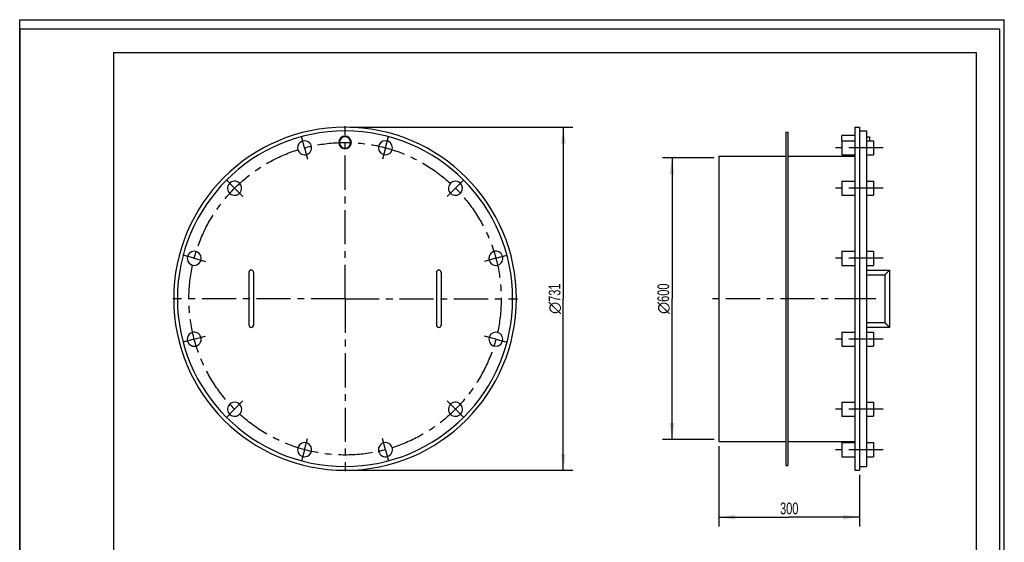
# Model space of a CAD drawing. Header units: millimetres. Extents: x 0 to 2100, y 0 to 2970.
# Tile 3 of 3: x 0 to 2100, y 1856 to 2970. Entities that reach past the tile are written whole.
import ezdxf

# ---------------------------------------------------------------- set-up
doc = ezdxf.new("R2010")
doc.units = ezdxf.units.MM
doc.header["$LTSCALE"] = 193.6
doc.linetypes.add('CENTER', pattern=[0.6, 0.375, -0.075, 0.075, -0.075])
doc.layers.get('0').update_dxf_attribs({"linetype": 'CONTINUOUS'})
doc.layers.add('005_AXIS', color=7, linetype='CONTINUOUS')
doc.layers.add('_2D-BEM', color=7, linetype='CONTINUOUS')
doc.styles.get("Standard").update_dxf_attribs({"font": 'txt', "width": 0.7})
doc.styles.add('TEXTSTYLE_4', font='gdt')
doc.dimstyles.new('DIMSTYLE_1', dxfattribs={"dimtxt": 25, "dimasz": 35, "dimexe": 2, "dimexo": 1, "dimtad": 1, "dimdec": 1, "dimtxsty": 'STANDARD', "dimblk": '_FILLED', "dimblk1": '_FILLED', "dimblk2": '_FILLED', "dimcen": 0.09, "dimadec": 1, "dimazin": 2, "dimtp": 0.8, "dimtm": 0.8, "dimtfac": 1, "dimtdec": 1, "dimtofl": 0, "dimtmove": 0, "dimatfit": 3, "dimldrblk": '_FILLED', "dimfxl": 1, "dimtolj": 1, "dimarcsym": 0})
doc.dimstyles.new('DIMSTYLE_2', dxfattribs={"dimtxt": 25, "dimasz": 35, "dimexe": 2, "dimexo": 1, "dimtad": 1, "dimdec": 1, "dimtxsty": 'STANDARD', "dimblk": '_FILLED', "dimblk1": '_FILLED', "dimblk2": '_FILLED', "dimcen": 0.09, "dimadec": 1, "dimazin": 2, "dimtp": 0.5, "dimtm": 0.5, "dimtfac": 1, "dimtdec": 1, "dimtofl": 0, "dimtmove": 0, "dimatfit": 3, "dimldrblk": '_FILLED', "dimfxl": 1, "dimtolj": 1, "dimarcsym": 0})

# ---------------------------------------------------------------- blocks, each defined once
blk = doc.blocks.new('_FILLED')
at = {"color": 0, "linetype": 'BYBLOCK'}
blk.add_solid([(0, 0), (-1, 0.143), (-1, -0.143)], dxfattribs=at)
blk = doc.blocks.new('*D2')
at = {"layer": '_2D-BEM', "color": 2, "linetype": 'CONTINUOUS'}
for p, q in [((1491.3, 2061.4), (1491.3, 1889.9)), ((1791.3, 1999.9), (1791.3, 1889.9)), ((1491.3, 1909.9), (1641.3, 1909.9)), ((1791.3, 1909.9), (1641.3, 1909.9))]:
    blk.add_line(p, q, dxfattribs=at)
at = {"layer": '_2D-BEM', "color": 2, "linetype": 'CONTINUOUS', "xscale": 35, "yscale": 35, "zscale": 35, "rotation": 180}
blk.add_blockref('_FILLED', (1491.3, 1909.9), dxfattribs=at)
at = {"layer": '_2D-BEM', "color": 2, "linetype": 'CONTINUOUS', "xscale": 35, "yscale": 35, "zscale": 35}
blk.add_blockref('_FILLED', (1791.3, 1909.9), dxfattribs=at)
at = {"layer": '_2D-BEM', "color": 2, "linetype": 'CONTINUOUS', "insert": (1641.3, 1941.1), "char_height": 25, "width": 85.714, "attachment_point": 2, "line_spacing_factor": 0.9}
blk.add_mtext('300', dxfattribs=at)
blk = doc.blocks.new('*D3')
at = {"layer": '_2D-BEM', "color": 2, "linetype": 'CONTINUOUS'}
for p, q in [((1481.3, 2675.4), (1371.3, 2675.4)), ((1391.3, 2675.4), (1391.3, 2375.4)), ((1391.3, 2075.4), (1391.3, 2375.4)), ((1481.3, 2075.4), (1371.3, 2075.4))]:
    blk.add_line(p, q, dxfattribs=at)
at = {"layer": '_2D-BEM', "color": 2, "linetype": 'CONTINUOUS', "xscale": 35, "yscale": 35, "zscale": 35}
for p, rotation in [((1391.3, 2675.4), 90), ((1391.3, 2075.4), 270)]:
    blk.add_blockref('_FILLED', p, dxfattribs=dict(at, rotation=rotation))
at = {"layer": '_2D-BEM', "color": 2, "linetype": 'CONTINUOUS', "insert": (1360.1, 2375.4), "char_height": 25, "width": 138.393, "attachment_point": 2, "rotation": 90, "line_spacing_factor": 0.9, "style": 'TEXTSTYLE_4'}
blk.add_mtext('{\\fgdt;n}\\ftxt;{\\W0.7;600}', dxfattribs=at)
blk = doc.blocks.new('*D4')
at = {"layer": '_2D-BEM', "color": 2, "linetype": 'CONTINUOUS'}
for p, q in [((703.9, 2740.9), (1179.4, 2740.9)), ((1159.4, 2740.9), (1159.4, 2375.4)), ((1159.4, 2009.9), (1159.4, 2375.4)), ((703.9, 2009.9), (1179.4, 2009.9))]:
    blk.add_line(p, q, dxfattribs=at)
at = {"layer": '_2D-BEM', "color": 2, "linetype": 'CONTINUOUS', "xscale": 35, "yscale": 35, "zscale": 35}
for p, rotation in [((1159.4, 2740.9), 90), ((1159.4, 2009.9), 270)]:
    blk.add_blockref('_FILLED', p, dxfattribs=dict(at, rotation=rotation))
at = {"layer": '_2D-BEM', "color": 2, "linetype": 'CONTINUOUS', "insert": (1128.2, 2375.4), "char_height": 25, "width": 127.679, "attachment_point": 2, "rotation": 90, "line_spacing_factor": 0.9, "style": 'TEXTSTYLE_4'}
blk.add_mtext('{\\fgdt;n}\\ftxt;{\\W0.7;731}', dxfattribs=at)

msp = doc.modelspace()

# ---------------------------------------------------------------- linework, layer by layer
at = {"color": 7, "linetype": 'CONTINUOUS'}
for p, q in [((0, 2970), (2100, 2970)), ((0, 0), (0, 2970)), ((0, 2970), (2100, 2970)), ((0, 0), (0, 2970)), ((2100, 0), (2100, 2970)), ((2100, 0), (2100, 2970)), ((1634.31, 2730.37), (1638.31, 2730.37)), ((1634.31, 2730.37), (1634.31, 2679.37)), ((1638.31, 2730.37), (1638.31, 2679.37)), ((1781.31, 2740.87), (1781.31, 2723.37)), ((1781.31, 2740.87), (1791.31, 2740.87)), ((1791.31, 2740.87), (1791.31, 2732.87)), ((1791.31, 2732.87), (1791.31, 2720.37)), ((1781.31, 2723.37), (1781.31, 2712.03)), ((1781.31, 2712.03), (1781.31, 2693.37)), ((1791.31, 2720.37), (1791.31, 2696.37)), ((1806.31, 2720.37), (1812.31, 2720.37)), ((1812.31, 2720.37), (1812.31, 2712.03)), ((1781.31, 2693.37), (1781.31, 2682.03)), ((1791.31, 2696.37), (1791.31, 2375.37)), ((1634.31, 2679.37), (1634.31, 2071.37)), ((1638.31, 2679.37), (1638.31, 2071.37)), ((1781.31, 2682.03), (1781.31, 2679.37)), ((1781.31, 2679.37), (1781.31, 2625.84)), ((1781.31, 2625.84), (1781.31, 2595.84)), ((1781.31, 2595.84), (1781.31, 2476.56)), ((1781.31, 2476.56), (1781.31, 2446.56)), ((1781.31, 2446.56), (1781.31, 2375.37)), ((1806.31, 2436.37), (1855.31, 2436.37)), ((1855.31, 2436.37), (1855.31, 2314.37)), ((488.91, 2431.37), (488.91, 2319.37)), ((498.91, 2431.37), (498.91, 2319.37)), ((888.91, 2431.37), (888.91, 2319.37)), ((898.91, 2431.37), (898.91, 2319.37)), ((1806.31, 2426.37), (1845.31, 2426.37)), ((1845.31, 2426.37), (1845.31, 2324.37)), ((1781.31, 2375.37), (1781.31, 2304.19)), ((1791.31, 2375.37), (1791.31, 2017.87)), ((1845.31, 2324.37), (1806.31, 2324.37)), ((1855.31, 2314.37), (1806.31, 2314.37)), ((1781.31, 2304.19), (1781.31, 2274.19)), ((1781.31, 2274.19), (1781.31, 2154.91)), ((1781.31, 2154.91), (1781.31, 2124.91)), ((1781.31, 2124.91), (1781.31, 2071.37)), ((1634.31, 2071.37), (1634.31, 2020.37)), ((1638.31, 2071.37), (1638.31, 2020.37)), ((1781.31, 2071.37), (1781.31, 2068.72)), ((1781.31, 2068.72), (1781.31, 2038.72)), ((1781.31, 2038.72), (1781.31, 2009.87)), ((1634.31, 2020.37), (1638.31, 2020.37)), ((1791.31, 2017.87), (1791.31, 2009.87)), ((1781.31, 2009.87), (1791.31, 2009.87))]:
    msp.add_line(p, q, dxfattribs=at)
at = {"color": 3, "linetype": 'CONTINUOUS'}
for p, q in [((0, 2950), (0, 1485)), ((2090, 2950), (0, 2950)), ((2090, 2950), (2090, 0))]:
    msp.add_line(p, q, dxfattribs=at)
at = {"color": 5, "linetype": 'CONTINUOUS'}
for p, q in [((200, 2900), (2040, 2900)), ((200, 2900), (200, 50)), ((2040, 2900), (2040, 50))]:
    msp.add_line(p, q, dxfattribs=at)
at = {"color": 7, "linetype": 'CONTINUOUS'}
for centre, radius, start, end in [((693.91, 2375.37), 365.5, 0, 180), ((693.91, 2708.37), 12, 0, 180), ((693.91, 2708.37), 12, 180, 360), ((493.91, 2431.37), 5, 90, 180), ((493.91, 2431.37), 5, 0, 90), ((893.91, 2431.37), 5, 90, 180), ((893.91, 2431.37), 5, 0, 90), ((693.91, 2375.37), 365.5, 180, 360), ((493.91, 2319.37), 5, 180, 270), ((493.91, 2319.37), 5, 270, 360), ((893.91, 2319.37), 5, 180, 270), ((893.91, 2319.37), 5, 270, 360)]:
    msp.add_arc(centre, radius, start, end, dxfattribs=at)
for points, knots in [([(1855.31, 2436.37), (1855.31, 2436.38), (1855.29, 2436.35), (1855.27, 2436.34), (1855.23, 2436.29), (1855.17, 2436.23), (1855.09, 2436.15), (1854.96, 2436.03), (1854.77, 2435.83), (1854.51, 2435.57), (1854.21, 2435.28), (1853.89, 2434.95), (1853.41, 2434.47), (1852.77, 2433.83), (1851.98, 2433.04), (1851.15, 2432.21), (1850.59, 2431.66), (1850.31, 2431.37)], [0, 0, 0, 0, 0.0017789, 0.0070858, 0.015828, 0.0278639, 0.0430099, 0.061056, 0.1049421, 0.157717, 0.2177193, 0.283529, 0.3539765, 0.505174, 0.6656682, 0.8315824, 1, 1, 1, 1]), ([(1850.31, 2431.37), (1850.03, 2431.09), (1849.47, 2430.54), (1848.65, 2429.71), (1847.85, 2428.92), (1847.22, 2428.28), (1846.74, 2427.8), (1846.41, 2427.47), (1846.11, 2427.17), (1845.85, 2426.91), (1845.66, 2426.72), (1845.53, 2426.59), (1845.46, 2426.52), (1845.4, 2426.46), (1845.35, 2426.41), (1845.33, 2426.4), (1845.31, 2426.37), (1845.31, 2426.37)], [0, 0, 0, 0, 0.1684176, 0.3343318, 0.494826, 0.6460235, 0.716471, 0.7822807, 0.842283, 0.8950579, 0.938944, 0.9569901, 0.9721361, 0.984172, 0.9929142, 0.9982211, 1, 1, 1, 1]), ([(1850.31, 2319.37), (1850.03, 2319.65), (1849.47, 2320.21), (1848.65, 2321.04), (1847.85, 2321.83), (1847.22, 2322.47), (1846.74, 2322.95), (1846.41, 2323.28), (1846.11, 2323.57), (1845.85, 2323.83), (1845.66, 2324.03), (1845.53, 2324.15), (1845.46, 2324.23), (1845.4, 2324.29), (1845.35, 2324.34), (1845.34, 2324.36), (1845.31, 2324.37), (1845.31, 2324.37)], [0, 0, 0, 0, 0.1684176, 0.3343318, 0.494826, 0.6460235, 0.716471, 0.7822807, 0.842283, 0.8950579, 0.938944, 0.9569901, 0.9721361, 0.984172, 0.9929142, 0.9982211, 1, 1, 1, 1]), ([(1855.31, 2314.37), (1855.32, 2314.37), (1855.29, 2314.39), (1855.28, 2314.41), (1855.23, 2314.46), (1855.17, 2314.52), (1855.09, 2314.59), (1854.96, 2314.72), (1854.77, 2314.91), (1854.51, 2315.17), (1854.21, 2315.47), (1853.89, 2315.8), (1853.41, 2316.28), (1852.77, 2316.92), (1851.98, 2317.71), (1851.15, 2318.54), (1850.59, 2319.09), (1850.31, 2319.37)], [0, 0, 0, 0, 0.0017789, 0.0070858, 0.015828, 0.0278639, 0.0430099, 0.061056, 0.1049421, 0.157717, 0.2177193, 0.283529, 0.3539765, 0.505174, 0.6656682, 0.8315824, 1, 1, 1, 1])]:
    msp.add_open_spline(points, degree=3, knots=knots, dxfattribs=at)
at = {"layer": '005_AXIS', "color": 7, "linetype": 'CENTER'}
for p, q in [((693.91, 2375.37), (693.91, 2742.87)), ((607.72, 2697.03), (601.25, 2721.18)), ((780.09, 2697.03), (786.57, 2721.18)), ((607.72, 2697.03), (614.19, 2672.88)), ((780.09, 2697.03), (773.62, 2672.88)), ((1841.31, 2697.03), (1733.31, 2697.03)), ((1841.31, 2697.03), (1733.31, 2697.03)), ((693.91, 2375.37), (693.91, 2685.37)), ((458.44, 2610.84), (440.76, 2628.52)), ((929.37, 2610.84), (947.05, 2628.52)), ((458.44, 2610.84), (476.12, 2593.16)), ((929.37, 2610.84), (911.7, 2593.16)), ((1841.31, 2610.84), (1733.31, 2610.84)), ((1841.31, 2610.84), (1733.31, 2610.84)), ((372.25, 2461.56), (348.11, 2468.03)), ((372.25, 2461.56), (396.4, 2455.09)), ((1015.56, 2461.56), (991.41, 2455.09)), ((1015.56, 2461.56), (1039.71, 2468.03)), ((1841.31, 2461.56), (1733.31, 2461.56)), ((1841.31, 2461.56), (1733.31, 2461.56)), ((693.91, 2375.37), (326.41, 2375.37)), ((693.91, 2375.37), (383.91, 2375.37)), ((693.91, 2375.37), (1003.91, 2375.37)), ((693.91, 2375.37), (693.91, 2065.37)), ((693.91, 2375.37), (1061.41, 2375.37)), ((693.91, 2375.37), (693.91, 2007.87)), ((1811.31, 2375.37), (1471.31, 2375.37)), ((1826.31, 2375.37), (1771.31, 2375.37)), ((372.25, 2289.19), (348.11, 2282.72)), ((372.25, 2289.19), (396.4, 2295.66)), ((1015.56, 2289.19), (991.41, 2295.66)), ((1015.56, 2289.19), (1039.71, 2282.72)), ((1841.31, 2289.19), (1733.31, 2289.19)), ((1841.31, 2289.19), (1733.31, 2289.19)), ((458.44, 2139.91), (476.12, 2157.59)), ((929.37, 2139.91), (911.7, 2157.59)), ((458.44, 2139.91), (440.76, 2122.23)), ((929.37, 2139.91), (947.05, 2122.23)), ((1841.31, 2139.91), (1733.31, 2139.91)), ((1841.31, 2139.91), (1733.31, 2139.91)), ((607.72, 2053.72), (614.19, 2077.87)), ((780.09, 2053.72), (773.62, 2077.87)), ((607.72, 2053.72), (601.25, 2029.57)), ((780.09, 2053.72), (786.57, 2029.57)), ((1841.31, 2053.72), (1733.31, 2053.72)), ((1841.31, 2053.72), (1733.31, 2053.72))]:
    msp.add_line(p, q, dxfattribs=at)
at = {"layer": '005_AXIS', "color": 7, "linetype": 'CONTINUOUS'}
for p, q in [((1791.31, 2732.87), (1806.31, 2732.87)), ((1806.31, 2732.87), (1806.31, 2721.87)), ((1781.31, 2723.37), (1753.31, 2723.37)), ((1753.31, 2712.03), (1753.31, 2723.37)), ((1753.31, 2712.03), (1753.31, 2689.53)), ((1753.31, 2712.03), (1781.31, 2712.03)), ((1806.31, 2721.87), (1806.31, 2712.03)), ((1806.31, 2712.03), (1821.31, 2712.03)), ((1806.31, 2712.03), (1806.31, 2708.37)), ((1821.31, 2712.03), (1821.31, 2689.53)), ((1753.31, 2689.53), (1753.31, 2682.03)), ((1806.31, 2708.37), (1806.31, 2694.87)), ((1806.31, 2694.87), (1806.31, 2682.03)), ((1821.31, 2689.53), (1821.31, 2682.03)), ((1491.31, 2679.37), (1491.31, 2675.37)), ((1491.31, 2679.37), (1634.31, 2679.37)), ((1491.31, 2675.37), (1491.31, 2375.37)), ((1638.31, 2679.37), (1781.31, 2679.37)), ((1753.31, 2682.03), (1781.31, 2682.03)), ((1806.31, 2682.03), (1821.31, 2682.03)), ((1806.31, 2682.03), (1806.31, 2625.84)), ((1753.31, 2625.84), (1753.31, 2597.85)), ((1753.31, 2625.84), (1781.31, 2625.84)), ((1806.31, 2625.84), (1821.31, 2625.84)), ((1806.31, 2625.84), (1806.31, 2595.85)), ((1821.31, 2625.84), (1821.31, 2597.85)), ((1753.31, 2597.85), (1753.31, 2595.84)), ((1753.31, 2595.84), (1781.31, 2595.84)), ((1806.31, 2595.85), (1806.31, 2595.84)), ((1806.31, 2595.84), (1821.31, 2595.84)), ((1806.31, 2595.84), (1806.31, 2476.56)), ((1821.31, 2597.85), (1821.31, 2595.84)), ((1753.31, 2476.56), (1753.31, 2446.56)), ((1753.31, 2476.56), (1781.31, 2476.56)), ((1806.31, 2476.56), (1806.31, 2446.56)), ((1806.31, 2476.56), (1821.31, 2476.56)), ((1821.31, 2476.56), (1821.31, 2446.56)), ((1753.31, 2446.56), (1781.31, 2446.56)), ((1806.31, 2446.56), (1806.31, 2436.37)), ((1806.31, 2446.56), (1821.31, 2446.56)), ((1806.31, 2436.37), (1806.31, 2426.37)), ((1806.31, 2426.37), (1806.31, 2375.37)), ((1491.31, 2375.37), (1491.31, 2075.37)), ((1806.31, 2375.37), (1806.31, 2324.37)), ((1806.31, 2324.37), (1806.31, 2314.37)), ((1806.31, 2314.37), (1806.31, 2304.19)), ((1753.31, 2304.19), (1753.31, 2302.18)), ((1753.31, 2304.19), (1781.31, 2304.19)), ((1753.31, 2302.18), (1753.31, 2274.19)), ((1806.31, 2304.19), (1806.31, 2274.19)), ((1806.31, 2304.19), (1821.31, 2304.19)), ((1821.31, 2304.19), (1821.31, 2302.18)), ((1821.31, 2302.18), (1821.31, 2274.19)), ((1753.31, 2274.19), (1781.31, 2274.19)), ((1806.31, 2274.19), (1806.31, 2154.91)), ((1806.31, 2274.19), (1821.31, 2274.19)), ((1753.31, 2154.91), (1753.31, 2147.41)), ((1753.31, 2154.91), (1781.31, 2154.91)), ((1753.31, 2147.41), (1753.31, 2124.91)), ((1806.31, 2154.91), (1821.31, 2154.91)), ((1806.31, 2154.91), (1806.31, 2154.9)), ((1806.31, 2154.9), (1806.31, 2124.91)), ((1821.31, 2154.91), (1821.31, 2147.41)), ((1821.31, 2147.41), (1821.31, 2124.91)), ((1753.31, 2124.91), (1781.31, 2124.91)), ((1806.31, 2124.91), (1806.31, 2068.72)), ((1806.31, 2124.91), (1821.31, 2124.91)), ((1491.31, 2075.37), (1491.31, 2071.37)), ((1491.31, 2071.37), (1634.31, 2071.37)), ((1638.31, 2071.37), (1781.31, 2071.37)), ((1753.31, 2068.72), (1753.31, 2053.72)), ((1753.31, 2068.72), (1781.31, 2068.72)), ((1806.31, 2068.72), (1821.31, 2068.72)), ((1806.31, 2068.72), (1806.31, 2038.72)), ((1821.31, 2068.72), (1821.31, 2053.72)), ((1753.31, 2053.72), (1753.31, 2038.72)), ((1753.31, 2038.72), (1781.31, 2038.72)), ((1806.31, 2038.72), (1821.31, 2038.72)), ((1806.31, 2038.72), (1806.31, 2017.87)), ((1821.31, 2053.72), (1821.31, 2038.72)), ((1791.31, 2017.87), (1806.31, 2017.87))]:
    msp.add_line(p, q, dxfattribs=at)
at = {"layer": '005_AXIS', "color": 7, "linetype": 'CENTER'}
msp.add_circle((693.91, 2375.37), 333, dxfattribs=at)
at = {"layer": '005_AXIS', "color": 7, "linetype": 'CONTINUOUS'}
for centre, radius, start, end in [((693.91, 2375.37), 357.5, 0, 180), ((607.72, 2697.03), 15, 30, 210), ((693.91, 2708.37), 13.5, 0, 180), ((780.09, 2697.03), 15, 0, 180), ((607.72, 2697.03), 15, 210, 30), ((693.91, 2708.37), 13.5, 180, 360), ((780.09, 2697.03), 15, 180, 360), ((458.44, 2610.84), 15, 60, 240), ((929.37, 2610.84), 15, 330, 150), ((458.44, 2610.84), 15, 240, 60), ((929.37, 2610.84), 15, 150, 330), ((372.25, 2461.56), 15, 90, 270), ((372.25, 2461.56), 15, 270, 90), ((1015.56, 2461.56), 15, 120, 300), ((1015.56, 2461.56), 15, 300, 120), ((693.91, 2375.37), 357.5, 180, 360), ((372.25, 2289.19), 15, 120, 300), ((372.25, 2289.19), 15, 300, 120), ((1015.56, 2289.19), 15, 90, 270), ((1015.56, 2289.19), 15, 270, 90), ((458.44, 2139.91), 15, 150, 330), ((458.44, 2139.91), 15, 330, 150), ((929.37, 2139.91), 15, 60, 240), ((929.37, 2139.91), 15, 240, 60), ((607.72, 2053.72), 15, 0, 180), ((780.09, 2053.72), 15, 30, 210), ((780.09, 2053.72), 15, 210, 30), ((607.72, 2053.72), 15, 180, 360)]:
    msp.add_arc(centre, radius, start, end, dxfattribs=at)

# ---------------------------------------------------------------- dimensions: what is measured, and where the dimension line sits
at = {"layer": '_2D-BEM', "color": 2, "linetype": 'CONTINUOUS'}
for base, p1, p2, picture, middle in [((1159.41, 2009.87), (702.91, 2740.87), (702.91, 2009.87), '*D4', (1159.41, 2375.37)), ((1391.31, 2075.37), (1482.31, 2675.37), (1482.31, 2075.37), '*D3', (1391.31, 2375.37))]:
    dim = msp.add_linear_dim(base=base, p1=p1, p2=p2, angle=270, text='%%c<>', dimstyle='DIMSTYLE_1', dxfattribs=at)
    dim.commit()
    dim.dimension.update_dxf_attribs({"geometry": picture, "text_midpoint": middle, "dimtype": 160})
dim = msp.add_linear_dim(base=(1791.31, 1909.87), p1=(1491.31, 2062.37), p2=(1791.31, 2000.87), dimstyle='DIMSTYLE_2', dxfattribs=at)
dim.commit()
dim.dimension.update_dxf_attribs({"geometry": '*D2', "text_midpoint": (1637.74, 1909.87), "dimtype": 160})

doc.saveas('drawing.dxf')
